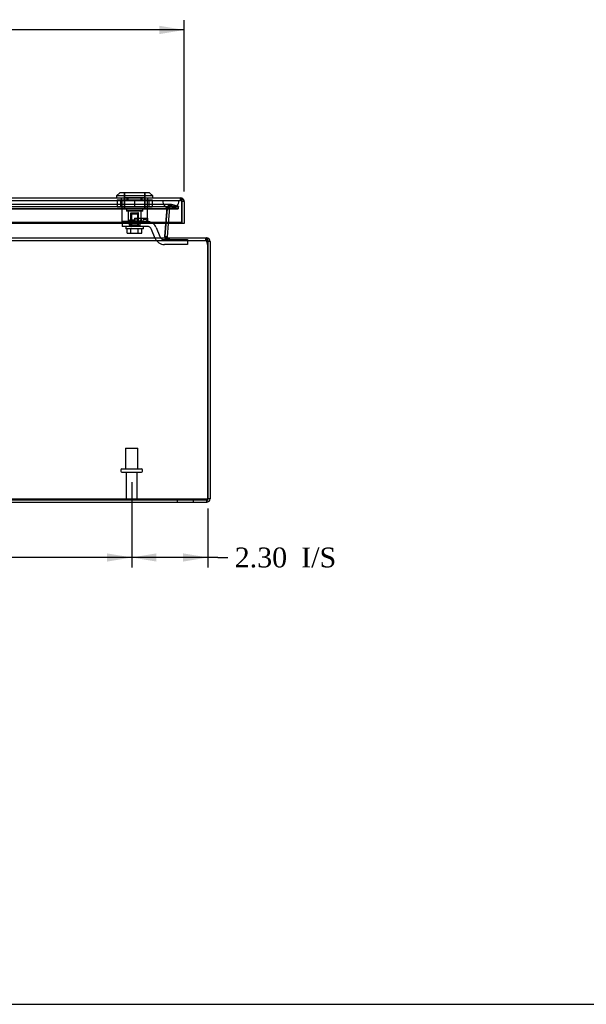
# Model space of a CAD drawing. Header units: inches. Extents: x 1 to 150, y -1 to 99.
# Tile 4 of 19: x 52 to 70, y 0 to 30. Entities that reach past the tile are written whole.
import ezdxf
from ezdxf.enums import TextEntityAlignment as Align
from ezdxf.lldxf.tags import DXFTag

# ---------------------------------------------------------------- set-up
doc = ezdxf.new("R2010")
doc.units = ezdxf.units.IN
doc.header["$MEASUREMENT"] = 0
for name, color, linetype in [('COM70220', 7, 'Continuous'), ('COM70706-5', 7, 'Continuous'), ('COM70709-3', 7, 'Continuous'), ('COM70712-5', 7, 'Continuous'), ('Default', 7, 'Continuous'), ('LOK10031', 7, 'Continuous'), ('LOK10031_CAM', 7, 'Continuous'), ('LOK10031_INSERT', 7, 'Continuous'), ('LOK10031_NUT', 7, 'Continuous'), ('LOK10031_SC', 7, 'Continuous'), ('STD26089', 7, 'Continuous')]:
    doc.layers.add(name, color=color, linetype=linetype)
doc.styles.add('SEACAD_Times_New_Roman', font='times.ttf')
tags = doc.linetypes.add('HIDDEN2', pattern=[0.1875, 0.125, -0.0625]).pattern_tags.tags
tags[6:7] = [DXFTag(74, 4), DXFTag(75, 0), DXFTag(340, '0'), DXFTag(46, 0.0), DXFTag(50, 0.0), DXFTag(44, 0.0), DXFTag(45, 0.0)]
tags[4:5] = [DXFTag(74, 4), DXFTag(75, 0), DXFTag(340, '0'), DXFTag(46, 0.0), DXFTag(50, 0.0), DXFTag(44, 0.0), DXFTag(45, 0.0)]
doc.dimstyles.new('HAMMOND_(STH_-_120x80)', dxfattribs={"dimtxt": 0.6, "dimasz": 0.75, "dimexe": 0.3, "dimexo": 0.3, "dimgap": 0.15, "dimtad": 0, "dimtih": 1, "dimtoh": 1, "dimzin": 0, "dimdsep": 46, "dimtxsty": 'SEACAD_Times_New_Roman', "dimblk1": '_SE_FILLED', "dimblk2": '_SE_FILLED', "dimsah": 1, "dimcen": 0.3, "dimadec": 0, "dimazin": 0, "dimtfac": 0.8, "dimtofl": 0, "dimtmove": 0, "dimatfit": 3, "dimfxl": 1, "dimtolj": 1, "dimtzin": 0, "dimarcsym": 0})

# ---------------------------------------------------------------- blocks, each defined once
blk = doc.blocks.new('SE4')
at = {"layer": 'COM70220', "color": 7, "linetype": 'HIDDEN2'}
for p, q in [((39.603, 24.644), (56.722, 24.644)), ((39.603, 24.643), (56.722, 24.643)), ((39.603, 24.641), (56.722, 24.641)), ((56.722, 24.644), (57.221, 24.644)), ((56.722, 24.643), (57.221, 24.643)), ((56.722, 24.641), (56.972, 24.641)), ((56.723, 24.644), (56.723, 24.643)), ((56.723, 24.643), (56.972, 24.641)), ((56.972, 24.641), (57.221, 24.643)), ((57.221, 24.643), (57.221, 24.644)), ((39.603, 24.395), (56.722, 24.395)), ((56.722, 24.395), (56.972, 24.395))]:
    blk.add_line(p, q, dxfattribs=at)
blk.add_arc((56.972, 24.645), 0.25, 180, 360, dxfattribs=at)
at = {"layer": 'COM70706-5', "color": 7, "linetype": 'HIDDEN2'}
for p, q in [((39.139, 24.462), (57.185, 24.462)), ((56.972, 24.52), (39.353, 24.52)), ((56.972, 24.448), (39.353, 24.448)), ((56.937, 24.421), (56.867, 24.438)), ((56.951, 24.442), (56.911, 24.501)), ((56.972, 24.448), (56.972, 24.52)), ((56.972, 24.52), (57, 24.517)), ((56.972, 24.448), (56.972, 24.52)), ((56.981, 24.517), (56.972, 24.52)), ((56.972, 24.448), (56.981, 24.447)), ((56.981, 24.447), (56.972, 24.448)), ((57, 24.517), (56.981, 24.447)), ((56.981, 24.517), (57.185, 24.462)), ((56.981, 24.517), (56.981, 24.447)), ((56.981, 24.447), (57.185, 24.392)), ((57.204, 24.462), (57, 24.517)), ((57.185, 24.462), (57.185, 24.392)), ((57.204, 24.462), (57.186, 24.392)), ((39.139, 24.392), (57.185, 24.392)), ((56.864, 24.422), (56.788, 23.552)), ((56.788, 23.552), (56.864, 24.422)), ((56.823, 23.945), (56.864, 24.415)), ((56.936, 24.415), (56.864, 24.422)), ((56.864, 24.415), (56.864, 24.422)), ((56.936, 24.415), (56.895, 23.945)), ((57.186, 24.392), (57.185, 24.392)), ((56.788, 23.552), (56.788, 23.552)), ((56.788, 23.546), (56.788, 23.552)), ((38.27, 23.435), (58.054, 23.435)), ((56.86, 23.54), (56.788, 23.534)), ((56.874, 23.514), (56.831, 23.457)), ((56.876, 23.513), (56.837, 23.452)), ((56.895, 23.507), (56.895, 23.435)), ((56.896, 23.507), (56.896, 23.435)), ((56.917, 23.507), (56.917, 23.435)), ((58.054, 23.507), (58.054, 23.435)), ((58.054, 23.507), (58.054, 23.435)), ((58.054, 23.435), (58.054, 23.435)), ((58.089, 23.409), (58.158, 23.429)), ((38.27, 15.579), (58.054, 15.579)), ((57.162, 15.579), (57.162, 15.507)), ((57.662, 15.507), (57.662, 15.579)), ((58.054, 15.579), (58.054, 15.507))]:
    blk.add_line(p, q, dxfattribs=at)
at = {"layer": 'COM70706-5', "color": 7, "linetype": 'Continuous'}
for p, q in [((56.788, 23.546), (56.823, 23.945)), ((56.895, 23.945), (56.86, 23.546)), ((56.86, 23.546), (56.788, 23.552)), ((38.27, 23.507), (58.054, 23.507)), ((58.054, 23.507), (58.054, 23.507)), ((58.162, 23.399), (58.09, 23.399)), ((58.09, 23.399), (58.09, 15.615)), ((58.09, 15.615), (58.09, 23.399)), ((58.162, 23.399), (58.162, 15.615)), ((38.27, 15.507), (58.054, 15.507)), ((58.162, 15.615), (58.09, 15.615))]:
    blk.add_line(p, q, dxfattribs=at)
at = {"layer": 'COM70706-5', "color": 7, "linetype": 'HIDDEN2'}
for centre, radius, start, end in [((56.972, 24.412), 0.108, 90, 175), ((56.972, 24.412), 0.108, 89.989, 175.011), ((56.972, 24.412), 0.036, 90, 175), ((56.895, 23.543), 0.108, 174.9854, 270.0146), ((56.896, 23.543), 0.108, 175, 270), ((58.054, 23.399), 0.036, 0, 90), ((58.054, 23.399), 0.036, 359.9988, 90.0012), ((58.054, 15.615), 0.036, 270, 335.9777)]:
    blk.add_arc(centre, radius, start, end, dxfattribs=at)
at = {"layer": 'COM70706-5', "color": 7, "linetype": 'Continuous'}
for centre, radius, start, end in [((56.896, 23.543), 0.036, 175, 270), ((58.054, 23.399), 0.108, 0, 90), ((58.054, 15.615), 0.108, 270, 0), ((58.054, 15.615), 0.036, 335.9777, 0)]:
    blk.add_arc(centre, radius, start, end, dxfattribs=at)
at = {"layer": 'COM70706-5', "color": 7, "linetype": 'HIDDEN2'}
for points, knots in [([(56.972, 24.448), (56.961, 24.448), (56.951, 24.448), (56.931, 24.446), (56.921, 24.444), (56.906, 24.441), (56.901, 24.44), (56.892, 24.437), (56.887, 24.435), (56.878, 24.431), (56.874, 24.428), (56.869, 24.424), (56.868, 24.422), (56.865, 24.419), (56.865, 24.417), (56.864, 24.415)], [0, 0, 0, 0, 0.25, 0.25, 0.5, 0.5, 0.625, 0.625, 0.75, 0.75, 0.875, 0.875, 0.9375, 0.9375, 1, 1, 1, 1]), ([(58.054, 15.579), (58.057, 15.579), (58.06, 15.58), (58.066, 15.584), (58.069, 15.586), (58.075, 15.593), (58.078, 15.597), (58.084, 15.606), (58.087, 15.61), (58.09, 15.615)], [0, 0, 0, 0, 0.25, 0.25, 0.5, 0.5, 0.75, 0.75, 1, 1, 1, 1])]:
    blk.add_open_spline(points, degree=3, knots=knots, dxfattribs=at)
at = {"layer": 'COM70706-5', "color": 7, "linetype": 'Continuous'}
for points, knots in [([(56.788, 23.546), (56.787, 23.544), (56.787, 23.542), (56.788, 23.538), (56.789, 23.536), (56.792, 23.533), (56.794, 23.531), (56.797, 23.528), (56.799, 23.527), (56.806, 23.523), (56.811, 23.521), (56.82, 23.517), (56.826, 23.516), (56.841, 23.512), (56.852, 23.51), (56.874, 23.508), (56.885, 23.507), (56.895, 23.507)], [0, 0, 0, 0, 0.0625, 0.0625, 0.125, 0.125, 0.1875, 0.1875, 0.25, 0.25, 0.375, 0.375, 0.5, 0.5, 0.75, 0.75, 1, 1, 1, 1]), ([(58.09, 23.399), (58.09, 23.401), (58.09, 23.405), (58.09, 23.411), (58.09, 23.416), (58.089, 23.422), (58.089, 23.428), (58.088, 23.438), (58.086, 23.45), (58.083, 23.466), (58.08, 23.476), (58.075, 23.487), (58.071, 23.495), (58.066, 23.501), (58.062, 23.505), (58.058, 23.507), (58.056, 23.507), (58.055, 23.507), (58.054, 23.507)], [0, 0, 0, 0, 0.033201, 0.066372, 0.099492, 0.132541, 0.16549, 0.198322, 0.327943, 0.391837, 0.517368, 0.57922, 0.701112, 0.761434, 0.881003, 0.940538, 0.970275, 1, 1, 1, 1]), ([(58.054, 15.507), (58.057, 15.507), (58.06, 15.51), (58.066, 15.521), (58.069, 15.529), (58.075, 15.549), (58.078, 15.561), (58.084, 15.587), (58.087, 15.601), (58.09, 15.615)], [0, 0, 0, 0, 0.25, 0.25, 0.5, 0.5, 0.75, 0.75, 1, 1, 1, 1])]:
    blk.add_open_spline(points, degree=3, knots=knots, dxfattribs=at)
at = {"layer": 'COM70709-3', "color": 7, "linetype": 'HIDDEN2'}
for p, q in [((39.134, 24.458), (57.19, 24.458)), ((56.964, 24.517), (39.361, 24.517)), ((56.964, 24.445), (39.361, 24.445)), ((56.978, 24.443), (56.978, 24.513)), ((57.19, 24.458), (56.978, 24.513)), ((57.19, 24.388), (56.978, 24.443)), ((57.19, 24.458), (57.19, 24.388)), ((39.134, 24.388), (57.19, 24.388)), ((56.858, 24.392), (56.793, 23.61)), ((56.858, 24.386), (56.793, 23.604)), ((56.884, 24.418), (56.858, 24.392)), ((56.884, 24.412), (56.858, 24.386)), ((56.858, 24.392), (56.858, 24.386)), ((56.884, 24.412), (56.884, 24.418)), ((56.791, 23.59), (56.791, 23.584)), ((56.793, 23.61), (56.793, 23.604)), ((56.797, 23.546), (56.797, 23.552)), ((56.919, 23.435), (56.919, 23.507)), ((58.028, 23.435), (58.028, 23.507)), ((58.039, 23.435), (58.039, 23.507)), ((58.052, 23.414), (58.052, 23.445)), ((58.052, 23.445), (58.09, 23.293)), ((58.052, 23.414), (58.09, 23.263)), ((38.234, 15.608), (58.09, 15.608)), ((38.234, 15.578), (58.09, 15.578)), ((58.09, 15.578), (58.09, 15.615))]:
    blk.add_line(p, q, dxfattribs=at)
at = {"layer": 'COM70709-3', "color": 7, "linetype": 'Continuous'}
for p, q in [((58.09, 23.293), (58.09, 23.293)), ((58.09, 23.263), (58.09, 23.262))]:
    blk.add_line(p, q, dxfattribs=at)
at = {"layer": 'COM70709-3', "color": 7, "linetype": 'HIDDEN2'}
for centre in [(56.919, 23.59), (56.919, 23.584)]:
    blk.add_ellipse(centre, major_axis=(0.128, 0), ratio=0.996195, start_param=2.985222, end_param=3.445043, dxfattribs=at)
for points, knots in [([(56.884, 24.418), (56.892, 24.434), (56.9, 24.449), (56.915, 24.476), (56.923, 24.488), (56.939, 24.506), (56.947, 24.512), (56.963, 24.518), (56.97, 24.517), (56.978, 24.513)], [0, 0, 0, 0, 0.25, 0.25, 0.5, 0.5, 0.75, 0.75, 1, 1, 1, 1]), ([(56.884, 24.412), (56.892, 24.417), (56.9, 24.422), (56.915, 24.431), (56.923, 24.435), (56.939, 24.441), (56.947, 24.443), (56.963, 24.445), (56.97, 24.445), (56.978, 24.443)], [0, 0, 0, 0, 0.25, 0.25, 0.5, 0.5, 0.75, 0.75, 1, 1, 1, 1]), ([(56.797, 23.552), (56.799, 23.54), (56.801, 23.527), (56.807, 23.504), (56.811, 23.493), (56.819, 23.475), (56.823, 23.467), (56.83, 23.458), (56.831, 23.456), (56.833, 23.454)], [0, 0, 0, 0, 0.125, 0.125, 0.25, 0.25, 0.375, 0.375, 0.4220898, 0.4220898, 0.4220898, 0.4220898]), ([(56.797, 23.546), (56.797, 23.545), (56.799, 23.543), (56.801, 23.539), (56.803, 23.536), (56.805, 23.533), (56.808, 23.53), (56.81, 23.527), (56.813, 23.525), (56.816, 23.522), (56.82, 23.52), (56.823, 23.518), (56.827, 23.516), (56.83, 23.515), (56.832, 23.514), (56.833, 23.514)], [0, 0, 0, 0, 0.0267961, 0.0539907, 0.081615, 0.1096959, 0.1382562, 0.1673152, 0.1968891, 0.226991, 0.2576264, 0.2887952, 0.3204942, 0.352717, 0.3700466, 0.3700466, 0.3700466, 0.3700466]), ([(56.894, 23.435), (56.896, 23.435), (56.897, 23.435), (56.905, 23.435), (56.912, 23.435), (56.919, 23.435)], [0.8468623, 0.8468623, 0.8468623, 0.8468623, 0.875, 0.875, 1, 1, 1, 1]), ([(58.039, 23.507), (58.041, 23.507), (58.043, 23.501), (58.048, 23.479), (58.05, 23.463), (58.052, 23.445)], [0, 0, 0, 0, 0.5, 0.5, 1, 1, 1, 1]), ([(58.039, 23.435), (58.04, 23.435), (58.041, 23.435), (58.043, 23.433), (58.044, 23.431), (58.047, 23.428), (58.048, 23.425), (58.05, 23.42), (58.051, 23.417), (58.052, 23.414)], [0, 0, 0, 0, 0.25, 0.25, 0.5, 0.5, 0.75, 0.75, 1, 1, 1, 1])]:
    blk.add_open_spline(points, degree=3, knots=knots, dxfattribs=at)
blk.add_open_spline([(56.799, 23.543), (56.798, 23.545), (56.798, 23.545), (56.799, 23.543)], degree=3, dxfattribs=at)
at = {"layer": 'COM70709-3', "color": 7, "linetype": 'Continuous'}
blk.add_open_spline([(56.895, 23.507), (56.898, 23.507), (56.906, 23.507), (56.914, 23.507), (56.919, 23.507)], degree=3, knots=[0.8330971, 0.8330971, 0.8330971, 0.8330971, 0.9054638, 1, 1, 1, 1], dxfattribs=at)
at = {"layer": 'COM70712-5', "color": 7, "linetype": 'Continuous'}
for p, q in [((39.055, 24.717), (57.269, 24.717)), ((57.305, 24.655), (57.305, 24.712)), ((57.305, 24.711), (57.305, 24.711)), ((57.305, 24.711), (57.305, 24.611)), ((57.305, 24.711), (57.305, 24.609)), ((57.305, 23.975), (57.305, 24.655)), ((57.377, 24.609), (57.305, 24.609)), ((57.305, 24.609), (57.305, 23.945)), ((57.377, 24.609), (57.377, 23.945)), ((57.305, 23.975), (39.019, 23.975)), ((57.305, 23.945), (39.019, 23.945)), ((57.305, 23.945), (57.305, 23.975)), ((57.377, 23.945), (57.305, 23.945))]:
    blk.add_line(p, q, dxfattribs=at)
at = {"layer": 'COM70712-5', "color": 7, "linetype": 'HIDDEN2'}
for p, q in [((39.055, 24.645), (57.269, 24.645)), ((55.482, 24.645), (55.482, 24.647)), ((55.679, 24.645), (55.679, 24.717)), ((56.076, 24.645), (56.076, 24.717)), ((56.273, 24.645), (56.273, 24.647)), ((57.269, 24.645), (57.269, 24.717))]:
    blk.add_line(p, q, dxfattribs=at)
at = {"layer": 'COM70712-5', "color": 7, "linetype": 'Continuous'}
for radius, start, end in [(0.108, 70.5509, 90), (0.108, 0, 70.5288), (0.036, 0, 2.6798)]:
    blk.add_arc((57.269, 24.609), radius, start, end, dxfattribs=at)
at = {"layer": 'COM70712-5', "color": 7, "linetype": 'HIDDEN2'}
blk.add_arc((57.269, 24.609), 0.036, 2.6798, 90, dxfattribs=at)
at = {"layer": 'COM70712-5', "color": 7, "linetype": 'Continuous'}
blk.add_ellipse((57.269, 24.609), major_axis=(0.119, 0), ratio=0.908294, start_param=1.263899, end_param=1.570796, dxfattribs=at)
at = {"layer": 'COM70712-5', "color": 7, "linetype": 'HIDDEN2'}
blk.add_ellipse((57.269, 24.609), major_axis=(0.0396, 0), ratio=0.908294, start_param=0.436332, end_param=1.570796, dxfattribs=at)
at = {"layer": 'LOK10031', "color": 7, "linetype": 'Continuous'}
for p, q in [((55.427, 24.877), (55.327, 24.777)), ((56.427, 24.777), (55.327, 24.777)), ((55.327, 24.777), (55.327, 24.717)), ((56.327, 24.877), (55.427, 24.877)), ((56.427, 24.777), (56.327, 24.877)), ((56.427, 24.717), (56.427, 24.777))]:
    blk.add_line(p, q, dxfattribs=at)
at = {"layer": 'LOK10031', "color": 7, "linetype": 'HIDDEN2'}
for p, q in [((55.562, 24.877), (55.562, 24.377)), ((56.192, 24.377), (56.192, 24.877)), ((55.482, 24.647), (55.482, 24.717)), ((55.646, 24.647), (55.482, 24.647)), ((55.485, 24.647), (55.485, 24.007)), ((55.646, 24.647), (55.646, 24.717)), ((56.108, 24.647), (55.646, 24.647)), ((56.108, 24.647), (56.108, 24.717)), ((56.273, 24.647), (56.108, 24.647)), ((56.27, 24.107), (56.27, 24.647)), ((56.273, 24.647), (56.273, 24.717)), ((56.192, 24.377), (55.562, 24.377)), ((55.627, 24.377), (55.627, 24.317)), ((56.127, 24.317), (55.627, 24.317)), ((55.684, 24.317), (55.684, 24.007)), ((56.071, 24.107), (56.071, 24.317)), ((56.127, 24.317), (56.127, 24.377)), ((55.877, 24.007), (55.485, 24.007)), ((55.877, 24.107), (56.27, 24.107)), ((55.877, 24.107), (55.877, 24.007)), ((56.071, 24.107), (56.071, 24.007)), ((56.251, 24.007), (56.27, 24.007)), ((56.27, 24.107), (56.27, 24.007))]:
    blk.add_line(p, q, dxfattribs=at)
at = {"layer": 'LOK10031_CAM', "color": 7, "linetype": 'HIDDEN2'}
for p, q in [((55.501, 24.007), (55.501, 23.857)), ((55.876, 23.857), (55.501, 23.857)), ((55.718, 24.007), (55.718, 23.857)), ((56.251, 23.857), (55.876, 23.857)), ((55.877, 24.007), (56.251, 24.007)), ((56.033, 24.007), (56.033, 23.857)), ((56.123, 24.037), (56.123, 24.007)), ((56.153, 24.067), (56.213, 24.067)), ((56.243, 24.037), (56.243, 24.007)), ((56.498, 23.495), (56.39, 23.763)), ((56.529, 23.82), (56.637, 23.551)), ((56.777, 23.457), (57.356, 23.457)), ((57.356, 23.307), (56.777, 23.307)), ((57.356, 23.457), (57.481, 23.457)), ((57.481, 23.307), (57.356, 23.307)), ((57.481, 23.457), (57.481, 23.307))]:
    blk.add_line(p, q, dxfattribs=at)
for centre, radius, start, end in [((56.153, 24.037), 0.03, 90, 180), ((56.213, 24.037), 0.03, 0, 90), ((56.251, 23.707), 0.3, 22.0194, 90), ((56.251, 23.707), 0.15, 22.0194, 90), ((56.777, 23.607), 0.15, 202.0194, 270), ((56.777, 23.607), 0.3, 202.0194, 270)]:
    blk.add_arc(centre, radius, start, end, dxfattribs=at)
at = {"layer": 'LOK10031_INSERT', "color": 7, "linetype": 'HIDDEN2'}
for p, q in [((55.567, 24.877), (55.567, 24.727)), ((56.187, 24.727), (56.187, 24.877)), ((55.567, 24.727), (55.565, 24.727)), ((55.565, 24.727), (55.565, 24.392)), ((55.567, 24.727), (56.187, 24.727)), ((56.187, 24.727), (56.19, 24.727)), ((56.19, 24.392), (56.19, 24.727)), ((56.19, 24.392), (55.565, 24.392)), ((55.627, 24.392), (55.627, 24.332)), ((56.127, 24.332), (55.627, 24.332)), ((55.684, 24.332), (55.684, 24.042)), ((55.759, 24.267), (55.779, 24.267)), ((55.759, 23.892), (55.759, 24.267)), ((55.779, 24.267), (55.976, 24.267)), ((55.779, 24.267), (55.779, 23.892)), ((55.976, 23.892), (55.976, 24.267)), ((55.995, 24.267), (55.976, 24.267)), ((55.995, 23.892), (55.995, 24.267)), ((56.071, 24.042), (56.071, 24.332)), ((56.127, 24.332), (56.127, 24.392)), ((55.721, 24.042), (55.684, 24.042)), ((55.721, 23.892), (55.721, 24.042)), ((55.721, 23.892), (55.763, 23.892)), ((55.992, 24.042), (55.763, 24.042)), ((55.763, 24.042), (55.763, 23.892)), ((55.992, 23.892), (55.763, 23.892)), ((55.992, 23.892), (55.992, 24.042)), ((55.992, 23.892), (56.033, 23.892)), ((56.033, 24.042), (56.071, 24.042)), ((56.033, 24.042), (56.033, 24.007))]:
    blk.add_line(p, q, dxfattribs=at)
at = {"layer": 'LOK10031_NUT', "color": 7, "linetype": 'HIDDEN2'}
for p, q in [((55.347, 24.66), (55.877, 24.66)), ((55.347, 24.66), (55.347, 24.445)), ((55.347, 24.445), (55.877, 24.445)), ((55.444, 24.66), (55.444, 24.445)), ((55.493, 24.66), (55.493, 24.445)), ((55.877, 24.66), (56.407, 24.66)), ((55.877, 24.66), (55.877, 24.445)), ((55.877, 24.445), (56.407, 24.445)), ((56.261, 24.445), (56.261, 24.66)), ((56.31, 24.66), (56.31, 24.445)), ((56.407, 24.66), (56.407, 24.445))]:
    blk.add_line(p, q, dxfattribs=at)
at = {"layer": 'LOK10031_SC', "color": 7, "linetype": 'HIDDEN2'}
for p, q in [((55.995, 24.232), (55.759, 24.232)), ((55.759, 24.232), (55.759, 23.857)), ((55.783, 24.232), (55.783, 23.857)), ((55.971, 24.232), (55.971, 23.857)), ((55.995, 23.857), (55.995, 24.232)), ((55.615, 23.857), (55.615, 23.787)), ((55.759, 23.857), (55.783, 23.857)), ((55.995, 23.857), (55.971, 23.857)), ((56.14, 23.787), (56.14, 23.857)), ((56.14, 23.787), (55.615, 23.787)), ((55.655, 23.65), (55.655, 23.787)), ((55.655, 23.65), (55.766, 23.65)), ((55.766, 23.65), (55.766, 23.787)), ((55.766, 23.65), (55.988, 23.65)), ((55.988, 23.65), (55.988, 23.787)), ((55.988, 23.65), (56.099, 23.65)), ((56.099, 23.65), (56.099, 23.787))]:
    blk.add_line(p, q, dxfattribs=at)
at = {"layer": 'STD26089', "color": 7, "linetype": 'HIDDEN2'}
for p, q in [((55.6, 17.141), (55.975, 17.141)), ((55.6, 17.141), (55.6, 16.516)), ((55.975, 16.516), (55.975, 17.141)), ((55.462, 16.486), (55.462, 16.446)), ((55.492, 16.516), (56.082, 16.516)), ((55.492, 16.416), (56.082, 16.416)), ((55.621, 16.416), (55.621, 15.639)), ((55.953, 15.639), (55.953, 16.416)), ((56.112, 16.446), (56.112, 16.486))]:
    blk.add_line(p, q, dxfattribs=at)
for centre, radius, start, end in [((55.492, 16.486), 0.03, 90, 180), ((55.492, 16.446), 0.03, 180, 270), ((56.082, 16.486), 0.03, 0, 90), ((56.082, 16.446), 0.03, 270, 0), ((55.681, 15.639), 0.06, 180, 270), ((55.893, 15.639), 0.06, 270, 0)]:
    blk.add_arc(centre, radius, start, end, dxfattribs=at)
blk = doc.blocks.new('DMBLK14')
at = {"layer": 'Default', "linetype": 'Continuous', "transparency": 16777216}
for points in [[(56.537, 13.711), (56.537, 13.961), (55.787, 13.836)], [(57.34, 13.711), (58.09, 13.836), (57.34, 13.961)]]:
    blk.add_hatch(color=7, dxfattribs=at).paths.add_polyline_path(points)
at = {"layer": 'Default', "color": 7, "linetype": 'Continuous', "transparency": 16777216}
for p, q in [((55.787, 16.116), (55.787, 13.536)), ((58.09, 15.315), (58.09, 13.536)), ((58.395, 13.836), (55.787, 13.836)), ((58.395, 13.836), (58.695, 13.836))]:
    blk.add_line(p, q, dxfattribs=at)
at = {"layer": 'Default', "color": 7, "linetype": 'Continuous', "transparency": 16777216, "style": 'SEACAD_Times_New_Roman'}
for s, p in [('2.30', (58.905, 14.136)), ('I/S', (60.918, 14.136))]:
    blk.add_text(s, height=0.6, dxfattribs=at).set_placement(p, align=Align.TOP_LEFT)
blk = doc.blocks.new('_SE_FILLED')
at = {"color": 0}
blk.add_line((0, 0), (-1, 0), dxfattribs=at)
blk.add_solid([(0, 0), (-1, -0.1665), (-1, 0.1665), (0, 0)], dxfattribs=at)
blk = doc.blocks.new('DMBLK15')
at = {"layer": 'Default', "linetype": 'Continuous', "transparency": 16777216}
for points in [[(41.287, 13.711), (41.287, 13.961), (40.537, 13.836)], [(55.037, 13.711), (55.787, 13.836), (55.037, 13.961)]]:
    blk.add_hatch(color=7, dxfattribs=at).paths.add_polyline_path(points)
at = {"layer": 'Default', "color": 7, "linetype": 'Continuous', "transparency": 16777216}
for p, q in [((40.537, 16.116), (40.537, 13.536)), ((55.787, 16.116), (55.787, 13.536)), ((46.929, 13.836), (40.537, 13.836)), ((55.787, 13.836), (49.396, 13.836))]:
    blk.add_line(p, q, dxfattribs=at)
at = {"layer": 'Default', "color": 7, "linetype": 'Continuous', "transparency": 16777216, "style": 'SEACAD_Times_New_Roman'}
blk.add_text('15.25', height=0.6, dxfattribs=at).set_placement((47.139, 14.136), align=Align.TOP_LEFT)
blk = doc.blocks.new('DMBLK18')
at = {"layer": 'Default', "linetype": 'Continuous', "transparency": 16777216}
for points in [[(39.697, 29.928), (38.947, 29.803), (39.697, 29.678)], [(56.627, 29.928), (56.627, 29.678), (57.377, 29.803)]]:
    blk.add_hatch(color=7, dxfattribs=at).paths.add_polyline_path(points)
at = {"layer": 'Default', "color": 7, "linetype": 'Continuous', "transparency": 16777216}
for p, q in [((38.947, 24.909), (38.947, 30.103)), ((57.377, 24.909), (57.377, 30.103)), ((46.694, 29.803), (38.947, 29.803)), ((57.377, 29.803), (49.63, 29.803))]:
    blk.add_line(p, q, dxfattribs=at)
at = {"layer": 'Default', "color": 7, "linetype": 'Continuous', "transparency": 16777216, "style": 'SEACAD_Times_New_Roman'}
for s, p in [('18.43', (47.138, 30.103)), ('DOOR', (46.904, 29.203))]:
    blk.add_text(s, height=0.6, dxfattribs=at).set_placement(p, align=Align.TOP_LEFT)
blk = doc.blocks.new('BORDER')
at = {"layer": 'Default', "color": 7, "linetype": 'Continuous'}
blk.add_line((-41.86, 0), (0, 0), dxfattribs=at)

msp = doc.modelspace()

# ---------------------------------------------------------------- block references
at = {"layer": 'Default', "color": 7, "xscale": 3.56, "yscale": 3.56, "zscale": 3.56}
msp.add_blockref('BORDER', (149.664, 0.311), dxfattribs=at)
at = {"layer": 'Default'}
msp.add_blockref('SE4', (0, 0), dxfattribs=at)

# ---------------------------------------------------------------- dimensions: what is measured, and where the dimension line sits
at = {"layer": 'Default', "color": 7, "linetype": 'Continuous'}
dim = msp.add_linear_dim(base=(57.377, 29.803), p1=(57.377, 24.609), p2=(38.947, 24.609), angle=180, text='\\A1;<>\\PDOOR', dimstyle='HAMMOND_(STH_-_120x80)', dxfattribs=at)
dim.commit()
dim.dimension.update_dxf_attribs({"geometry": 'DMBLK18', "text_midpoint": (48.162, 29.803), "dimtype": 161})
dim = msp.add_linear_dim(base=(40.537, 13.836), p1=(55.787, 16.416), p2=(40.537, 16.416), text='\\A1;<>', dimstyle='HAMMOND_(STH_-_120x80)', dxfattribs=at)
dim.commit()
dim.dimension.update_dxf_attribs({"geometry": 'DMBLK15', "text_midpoint": (48.162, 13.836), "dimtype": 160})
dim = msp.add_linear_dim(base=(55.787, 13.836), p1=(58.09, 15.615), p2=(55.787, 16.416), text='\\A1;<> I/S', dimstyle='HAMMOND_(STH_-_120x80)', override={"dimtmove": 1}, dxfattribs=at)
dim.commit()
dim.dimension.update_dxf_attribs({"geometry": 'DMBLK14', "text_midpoint": (58.695, 13.836), "dimtype": 160})

doc.saveas('drawing.dxf')
